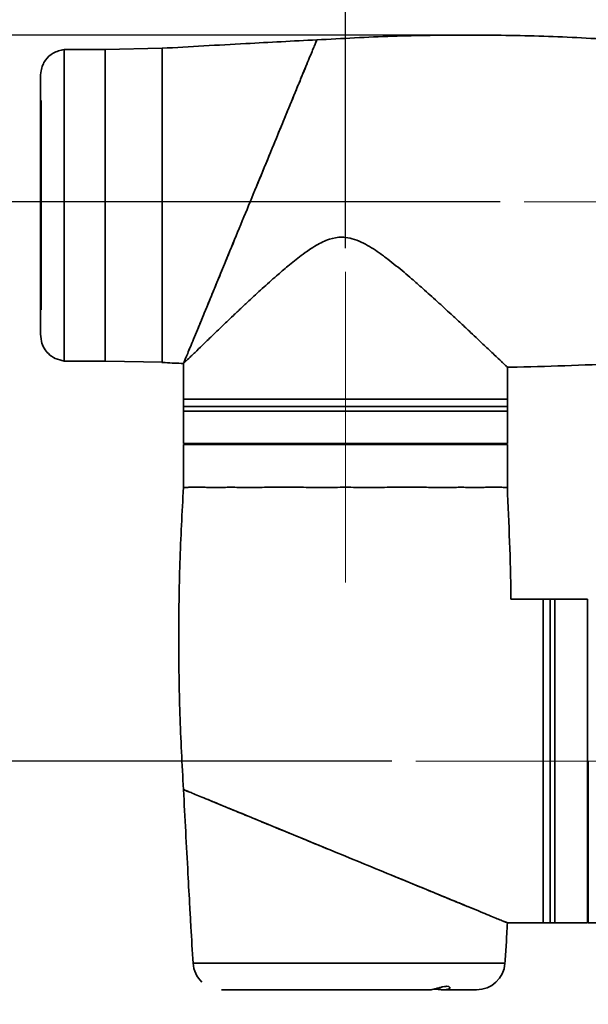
# Paper-space layout 'SW_Model_1' of a CAD drawing. Header units: millimetres. Extents: x 104 to 156, y 72 to 180.
# Tile 4 of 6: x 125 to 137, y 147 to 168. Entities that reach past the tile are written whole.
import ezdxf

# ---------------------------------------------------------------- set-up
doc = ezdxf.new("R2010")
doc.units = ezdxf.units.MM
doc.header["$PDSIZE"] = -1
doc.linetypes.add('CENTERX2', pattern=[20.32, 12.7, -2.54, 2.54, -2.54])
doc.layers.add('SLD-0', color=179, linetype='Continuous')
doc.layers.add('标注层', color=7, linetype='Continuous')
doc.styles.add('SLDTEXTSTYLE5', font='GOTHIC.TTF', dxfattribs={"width": 0.79431})
doc.styles.add('SLDTEXTSTYLE6', font='GOTHIC.TTF', dxfattribs={"width": 0.913})
doc.dimstyles.new('SLDDIMSTYLE0', dxfattribs={"dimtxt": 2.5, "dimasz": 3.5, "dimexe": 0, "dimexo": 0.0625, "dimgap": 0.625, "dimtad": 2, "dimdec": 1, "dimlfac": 10, "dimrnd": 1e-09, "dimzin": 12, "dimdsep": 46, "dimtxsty": 'SLDTEXTSTYLE5', "dimblk1": 'NONE', "dimblk2": 'NONE', "dimsah": 1, "dimcen": 0.09, "dimadec": 0, "dimazin": 3, "dimtfac": 1, "dimtofl": 0, "dimtmove": 0, "dimatfit": 3, "dimldrblk": 'NONE', "dimfxl": 0, "dimfrac": 2, "dimtolj": 1, "dimtzin": 12, "dimarcsym": 0})
doc.dimstyles.new('SLDDIMSTYLE1', dxfattribs={"dimtxt": 2.5, "dimasz": 3.5, "dimexe": 0, "dimexo": 0.0625, "dimgap": 0.625, "dimtad": 2, "dimdec": 0, "dimlfac": 10, "dimrnd": 1e-09, "dimzin": 12, "dimdsep": 46, "dimtxsty": 'SLDTEXTSTYLE5', "dimblk1": 'NONE', "dimblk2": 'NONE', "dimsah": 1, "dimcen": 0.09, "dimadec": 0, "dimazin": 3, "dimtfac": 1, "dimtofl": 0, "dimtmove": 0, "dimatfit": 3, "dimldrblk": 'NONE', "dimfxl": 0, "dimfrac": 2, "dimtolj": 1, "dimtzin": 12, "dimarcsym": 0})

# ---------------------------------------------------------------- blocks, each defined once
blk = doc.blocks.new('_D')
at = {"layer": '标注层'}
for p, q in [((133.663, 167.76), (107.246, 167.76)), ((107.746, 167.76), (107.746, 105.11)), ((121.209, 105.11), (107.246, 105.11))]:
    blk.add_line(p, q, dxfattribs=at)
for points in [[(107.746, 167.76), (107.496, 165.76), (107.996, 165.76)], [(107.746, 105.11), (107.996, 107.11), (107.496, 107.11)]]:
    blk.add_solid(points, dxfattribs=at)
at = {"layer": '标注层', "insert": (104.523, 132.911), "char_height": 2.5, "attachment_point": 1, "rotation": 90, "style": 'SLDTEXTSTYLE6'}
blk.add_mtext('626.5', dxfattribs=at)
blk = doc.blocks.new('_NONE')
blk = doc.blocks.new('_D_6')
at = {"layer": '标注层'}
for p, q in [((132.564, 152.51), (116.823, 152.51)), ((117.323, 129.71), (117.323, 152.51)), ((121.691, 129.71), (116.823, 129.71))]:
    blk.add_line(p, q, dxfattribs=at)
for points in [[(117.323, 152.51), (117.073, 150.51), (117.573, 150.51)], [(117.323, 129.71), (117.573, 131.71), (117.073, 131.71)]]:
    blk.add_solid(points, dxfattribs=at)
at = {"layer": '标注层', "insert": (114.1, 138.761), "char_height": 2.5, "attachment_point": 1, "rotation": 90, "style": 'SLDTEXTSTYLE6'}
blk.add_mtext('228', dxfattribs=at)
blk = doc.blocks.new('_D_7')
at = {"layer": '标注层'}
for p, q in [((134.838, 164.26), (116.823, 164.26)), ((117.323, 152.51), (117.323, 164.26)), ((132.564, 152.51), (116.823, 152.51))]:
    blk.add_line(p, q, dxfattribs=at)
for points in [[(117.323, 164.26), (117.073, 162.26), (117.573, 162.26)], [(117.323, 152.51), (117.573, 154.51), (117.073, 154.51)]]:
    blk.add_solid(points, dxfattribs=at)
at = {"layer": '标注层', "insert": (114.1, 154.861), "char_height": 2.5, "attachment_point": 1, "rotation": 90, "style": 'SLDTEXTSTYLE6'}
blk.add_mtext('117.5', dxfattribs=at)
blk = doc.blocks.new('_D_8')
at = {"layer": '标注层'}
for p, q in [((131.588, 163.284), (131.588, 172.298)), ((142.088, 166.435), (142.088, 172.298)), ((131.588, 171.798), (142.088, 171.798))]:
    blk.add_line(p, q, dxfattribs=at)
for points in [[(131.588, 171.798), (133.588, 171.548), (133.588, 172.048)], [(142.088, 171.798), (140.088, 172.048), (140.088, 171.548)]]:
    blk.add_solid(points, dxfattribs=at)
at = {"layer": '标注层', "insert": (134.489, 175.02), "char_height": 2.5, "attachment_point": 1, "style": 'SLDTEXTSTYLE6'}
blk.add_mtext('105', dxfattribs=at)
blk = doc.blocks.new('_D_9')
at = {"layer": '标注层'}
for p, q in [((131.588, 163.284), (131.588, 177.006)), ((143.338, 154.657), (143.338, 177.006)), ((143.338, 176.506), (131.588, 176.506))]:
    blk.add_line(p, q, dxfattribs=at)
for points in [[(131.588, 176.506), (133.588, 176.256), (133.588, 176.756)], [(143.338, 176.506), (141.338, 176.756), (141.338, 176.256)]]:
    blk.add_solid(points, dxfattribs=at)
at = {"layer": '标注层', "insert": (133.938, 179.728), "char_height": 2.5, "attachment_point": 1, "style": 'SLDTEXTSTYLE6'}
blk.add_mtext('117.5', dxfattribs=at)

psp = doc.layouts.new('SW_Model_1')

# ---------------------------------------------------------------- linework, layer by layer
at = {"layer": 'SLD-0', "color": 179, "linetype": 'Continuous', "lineweight": 35}
for p, q in [((126.5412, 167.4604), (125.6832, 167.4604)), ((125.6832, 167.4604), (125.6832, 160.9104)), ((125.6832, 167.4604), (125.6832, 161.4139)), ((127.7362, 167.4835), (126.5412, 167.4604)), ((126.5412, 167.4604), (126.5412, 160.9104)), ((127.7362, 167.4835), (127.7362, 162.1098)), ((125.1848, 166.8381), (125.1848, 161.5327)), ((125.1962, 166.3854), (125.1962, 161.9854)), ((125.6832, 161.4139), (125.6832, 160.9104)), ((125.6832, 160.9104), (126.5412, 160.9104)), ((126.5412, 160.9104), (127.7536, 160.887)), ((128.1877, 160.8604), (128.1877, 160.1104)), ((134.9877, 160.1104), (134.9877, 160.7844)), ((128.1877, 160.1104), (128.1877, 159.9604)), ((128.1877, 160.1104), (134.9877, 160.1104)), ((128.1877, 160.1104), (134.7132, 160.1104)), ((134.7132, 160.1104), (134.9877, 160.1104)), ((134.9877, 159.9604), (134.9877, 160.1104)), ((128.1877, 159.9604), (128.1877, 159.8604)), ((128.1877, 159.9604), (134.9877, 159.9604)), ((134.9877, 159.8604), (134.9877, 159.9604)), ((128.1877, 159.8604), (128.1877, 159.1804)), ((128.1877, 159.8604), (134.9877, 159.8604)), ((134.9877, 159.1804), (134.9877, 159.8604)), ((128.1877, 159.1804), (134.9877, 159.1804)), ((128.1877, 159.1604), (128.1877, 158.2604)), ((128.1877, 159.1604), (134.9877, 159.1604)), ((128.2877, 159.1804), (128.2877, 159.1604)), ((134.8877, 159.1604), (134.8877, 159.1804)), ((134.9877, 158.2604), (134.9877, 159.1604)), ((135.7377, 155.9104), (135.0636, 155.9104)), ((135.8877, 155.9104), (135.7377, 155.9104)), ((135.7377, 149.1104), (135.7377, 155.9104)), ((135.9877, 155.9104), (135.8877, 155.9104)), ((135.8877, 154.9146), (135.8877, 155.9104)), ((135.8877, 155.9104), (135.8877, 149.1104)), ((136.6677, 155.9104), (135.9877, 155.9104)), ((135.9877, 154.9146), (135.9877, 155.9104)), ((136.6677, 154.9146), (136.6677, 155.9104)), ((136.6877, 155.8104), (136.6677, 155.8104)), ((135.8877, 149.1104), (135.8877, 154.9146)), ((135.9877, 149.1104), (135.9877, 154.9146)), ((136.6677, 149.1104), (136.6677, 154.9146)), ((136.6877, 149.1104), (136.6877, 152.5104)), ((136.6677, 149.2104), (136.6877, 149.2104)), ((134.9877, 149.1104), (135.7377, 149.1104)), ((135.7377, 149.1104), (135.8877, 149.1104)), ((135.8877, 149.1104), (135.9877, 149.1104)), ((135.9877, 149.1104), (136.6677, 149.1104)), ((136.6877, 149.1104), (137.5877, 149.1104)), ((134.9377, 148.2604), (128.3877, 148.2604)), ((128.9866, 147.7046), (133.3725, 147.7046)), ((133.6511, 147.7046), (134.3393, 147.7046))]:
    psp.add_line(p, q, dxfattribs=at)
for centre, start, end in [((128.986, 148.3046), 184.22447, 226.70273), ((134.3393, 148.3046), 270, 355.77553)]:
    psp.add_arc(centre, 0.6, start, end, dxfattribs=at)
for points, knots in [([(137.3377, 167.6604), (136.8088, 167.689), (135.7512, 167.7461), (134.1627, 167.7676), (132.5741, 167.7461), (131.5166, 167.689), (130.9877, 167.6604)], [0, 0, 0, 0, 0.2500652, 0.5, 0.7499348, 1, 1, 1, 1]), ([(130.9877, 167.6604), (130.4903, 167.6346), (129.4064, 167.5782), (128.3227, 167.5167), (127.7362, 167.4834)], [0, 0, 0, 0, 0.4588161, 1, 1, 1, 1]), ([(128.1877, 160.8604), (128.1877, 160.8604), (128.1925, 160.8722), (128.2144, 160.9253), (128.2503, 161.0125), (128.2998, 161.1328), (128.3621, 161.284), (128.4361, 161.4638), (128.5211, 161.6701), (128.6471, 161.9762), (128.8265, 162.4118), (129.0665, 162.9947), (129.323, 163.6178), (129.5877, 164.2604), (129.8523, 164.903), (130.0805, 165.4573), (130.2694, 165.9161), (130.4214, 166.2852), (130.5493, 166.5957), (130.6543, 166.8507), (130.7392, 167.057), (130.8133, 167.2368), (130.8755, 167.388), (130.9251, 167.5084), (130.9608, 167.5951), (130.9834, 167.6501), (130.9863, 167.657), (130.9877, 167.6604)], [0, 0, 0, 0, 0.0000017, 0.0312339, 0.0625215, 0.0936993, 0.1250438, 0.1561911, 0.1875658, 0.2187036, 0.2500932, 0.3125461, 0.3750151, 0.4374763, 0.4999504, 0.5624244, 0.6248856, 0.6666236, 0.7083573, 0.7499093, 0.781294, 0.8124367, 0.8438065, 0.8749587, 0.9062982, 0.937481, 1, 1, 1, 1]), ([(130.9877, 167.6604), (130.9863, 167.657), (130.9835, 167.6502), (130.9608, 167.5951), (130.9251, 167.5084), (130.8755, 167.388), (130.8133, 167.2368), (130.7392, 167.057), (130.6543, 166.8507), (130.5282, 166.5446), (130.3489, 166.1091), (130.1089, 165.5261), (129.8523, 164.9031), (129.5877, 164.2604), (129.3231, 163.6178), (129.0948, 163.0635), (128.9059, 162.6048), (128.754, 162.2357), (128.6261, 161.9251), (128.5211, 161.6701), (128.4361, 161.4638), (128.3621, 161.284), (128.2998, 161.1328), (128.2503, 161.0124), (128.2146, 160.9257), (128.1919, 160.8706), (128.1891, 160.8638), (128.1877, 160.8604)], [0, 0, 0, 0, 0.03123343, 0.06251986, 0.09369772, 0.12504216, 0.15618955, 0.18756421, 0.21870211, 0.25009172, 0.31254464, 0.37501377, 0.43747503, 0.49994913, 0.56242322, 0.62488448, 0.66662252, 0.70835626, 0.74990826, 0.78129302, 0.81243577, 0.84380558, 0.87495783, 0.90629741, 0.93748012, 0.96876292, 1, 1, 1, 1]), ([(125.6832, 167.4604), (125.6031, 167.4396), (125.4518, 167.4003), (125.3032, 167.2653), (125.2259, 167.1303), (125.1892, 166.9949), (125.1864, 166.8946), (125.1848, 166.8381)], [0, 0, 0, 0, 0.2792486, 0.5271244, 0.6583276, 0.8074296, 1, 1, 1, 1]), ([(128.1877, 160.8604), (128.1877, 160.8604), (128.1879, 160.8607), (128.2094, 160.8819), (128.2799, 160.9503), (128.3564, 161.0244), (128.4481, 161.1133), (128.5854, 161.2466), (128.7556, 161.4113), (128.9298, 161.5787), (129.0788, 161.7211), (129.238, 161.8724), (129.3932, 162.0194), (129.5941, 162.2078), (129.8416, 162.4364), (130.116, 162.6824), (130.3879, 162.9159), (130.6184, 163.1016), (130.8204, 163.2473), (131.0135, 163.3696), (131.2346, 163.48), (131.4495, 163.5198), (131.6285, 163.5099), (131.7836, 163.4738), (132.025, 163.3672), (132.2545, 163.2185), (132.5364, 163.0095), (132.7622, 162.8251), (133.0051, 162.6182), (133.1869, 162.4588), (133.3646, 162.3002), (133.5146, 162.1644), (133.662, 162.0297), (133.83, 161.8748), (134.0176, 161.7006), (134.2055, 161.5251), (134.3709, 161.3695), (134.501, 161.2465), (134.6154, 161.138), (134.7421, 161.0177), (134.8433, 160.9216), (134.9197, 160.849), (134.9607, 160.8099), (134.9842, 160.7874), (134.9863, 160.7853), (134.9873, 160.7844)], [0, 0, 0, 0, 0.0013327, 0.039294, 0.0714075, 0.0906666, 0.1079606, 0.1406667, 0.1769887, 0.1976901, 0.2236478, 0.2432103, 0.2647967, 0.2864507, 0.3214387, 0.3570321, 0.3838649, 0.4140456, 0.432229, 0.4464151, 0.4711209, 0.4931369, 0.4991531, 0.5152035, 0.5319375, 0.5640792, 0.5828217, 0.6199345, 0.6380007, 0.6651934, 0.6833781, 0.7018053, 0.7204417, 0.7391178, 0.7673038, 0.7967348, 0.820482, 0.8445813, 0.862761, 0.8842902, 0.9231329, 0.9404191, 0.9643408, 0.983749, 1, 1, 1, 1]), ([(125.1848, 161.5327), (125.1871, 161.4632), (125.1911, 161.3414), (125.2523, 161.1801), (125.3537, 161.0562), (125.4971, 160.9544), (125.6189, 160.9256), (125.6832, 160.9104)], [0, 0, 0, 0, 0.235878, 0.4134254, 0.5765995, 0.7764399, 1, 1, 1, 1]), ([(127.736, 160.8842), (127.7589, 160.8827), (127.9094, 160.8728), (128.06, 160.8661), (128.1877, 160.8604)], [0, 0, 0, 0, 0.1522622, 1, 1, 1, 1]), ([(134.9873, 160.7846), (135.008, 160.7849), (135.7919, 160.7932), (136.5751, 160.8273), (137.3377, 160.8604)], [0, 0, 0, 0, 0.0264755, 1, 1, 1, 1]), ([(128.1877, 158.2604), (128.1591, 157.7315), (128.1019, 156.674), (128.0805, 155.0854), (128.1019, 153.4969), (128.1591, 152.4393), (128.1877, 151.9104)], [0, 0, 0, 0, 0.2500652, 0.5, 0.7499348, 1, 1, 1, 1]), ([(128.1877, 158.2604), (128.1891, 158.26), (128.1919, 158.2593), (128.2148, 158.2574), (128.25, 158.2578), (128.2851, 158.2595), (128.3028, 158.2604)], [0, 0, 0, 0, 0.2502433, 0.50549, 0.7501258, 1, 1, 1, 1]), ([(128.3028, 158.2604), (128.3201, 158.2611), (128.3524, 158.2624), (128.4129, 158.2632), (128.4784, 158.2632), (128.555, 158.2623), (128.6125, 158.2611), (128.6432, 158.2604)], [0, 0, 0, 0, 0.2121952, 0.3973866, 0.6024253, 0.7877912, 1, 1, 1, 1]), ([(128.6432, 158.2604), (128.6818, 158.2595), (128.7589, 158.2577), (128.8897, 158.2572), (129.03, 158.2593), (129.1324, 158.2601), (129.1838, 158.2604)], [0, 0, 0, 0, 0.2519468, 0.5027128, 0.7504455, 1, 1, 1, 1]), ([(129.1838, 158.2604), (129.1844, 158.2604), (129.237, 158.2604), (129.3467, 158.259), (129.5183, 158.2572), (129.6979, 158.2575), (129.8225, 158.2595), (129.8853, 158.2604)], [0, 0, 0, 0, 0.0025802, 0.251698, 0.5077166, 0.7521655, 1, 1, 1, 1]), ([(129.8853, 158.2604), (129.9404, 158.2612), (130.0438, 158.2626), (130.2061, 158.2635), (130.3644, 158.2635), (130.5332, 158.2626), (130.6469, 158.2612), (130.7077, 158.2604)], [0, 0, 0, 0, 0.2122114, 0.3976389, 0.6026757, 0.7878071, 1, 1, 1, 1]), ([(130.7077, 158.2604), (130.7798, 158.2594), (130.9244, 158.2574), (131.1438, 158.2567), (131.3654, 158.2591), (131.5134, 158.26), (131.5882, 158.2604)], [0, 0, 0, 0, 0.2500909, 0.50174668, 0.74799595, 1, 1, 1, 1]), ([(131.5882, 158.2604), (131.5891, 158.2604), (131.664, 158.2604), (131.8143, 158.2588), (132.0344, 158.2567), (132.2525, 158.2571), (132.3935, 158.2593), (132.4649, 158.2604)], [0, 0, 0, 0, 0.0029, 0.2534524, 0.5084372, 0.7512765, 1, 1, 1, 1]), ([(132.4649, 158.2604), (132.5257, 158.2613), (132.6395, 158.2629), (132.8085, 158.2639), (132.9669, 158.2639), (133.1291, 158.2629), (133.2325, 158.2613), (133.2877, 158.2604)], [0, 0, 0, 0, 0.2122114, 0.3975996, 0.6026382, 0.7878132, 1, 1, 1, 1]), ([(133.2877, 158.2604), (133.3511, 158.2593), (133.477, 158.257), (133.6612, 158.2563), (133.8342, 158.259), (133.942, 158.26), (133.9922, 158.2604)], [0, 0, 0, 0, 0.2491252, 0.4952274, 0.764932, 1, 1, 1, 1]), ([(133.9922, 158.2604), (133.9929, 158.2604), (134.0454, 158.2604), (134.1471, 158.2586), (134.2868, 158.2563), (134.4165, 158.2567), (134.4924, 158.2592), (134.5307, 158.2604)], [0, 0, 0, 0, 0.0031055, 0.25127792, 0.50358922, 0.7491407, 1, 1, 1, 1]), ([(134.5307, 158.2604), (134.5615, 158.2614), (134.6191, 158.2631), (134.6958, 158.2643), (134.7614, 158.2643), (134.8221, 158.2631), (134.8545, 158.2614), (134.8718, 158.2604)], [0, 0, 0, 0, 0.2121924, 0.3973408, 0.6023769, 0.7877879, 1, 1, 1, 1]), ([(134.8718, 158.2604), (134.8898, 158.2592), (134.9254, 158.2567), (134.9614, 158.256), (134.9838, 158.259), (134.9864, 158.26), (134.9877, 158.2604)], [0, 0, 0, 0, 0.2517869, 0.4978919, 0.7658109, 1, 1, 1, 1]), ([(135.0634, 155.9099), (135.0632, 155.9307), (135.0549, 156.7146), (135.0208, 157.4979), (134.9877, 158.2604)], [0, 0, 0, 0, 0.0265436, 1, 1, 1, 1]), ([(128.1877, 151.9104), (128.2184, 151.321), (128.2616, 150.4942), (128.3149, 149.5333), (128.3503, 148.906), (128.3729, 148.5161), (128.3877, 148.2604)], [0, 0, 0, 0, 0.4843705, 0.679477, 0.7897873, 1, 1, 1, 1]), ([(128.1877, 151.9104), (128.1911, 151.909), (128.1979, 151.9062), (128.253, 151.8835), (128.3397, 151.8478), (128.4601, 151.7983), (128.6113, 151.736), (128.7911, 151.662), (128.9974, 151.577), (129.3035, 151.451), (129.739, 151.2716), (130.322, 151.0316), (130.945, 150.775), (131.5877, 150.5104), (132.2303, 150.2458), (132.7846, 150.0176), (133.2433, 149.8287), (133.6124, 149.6767), (133.923, 149.5488), (134.178, 149.4438), (134.3843, 149.3589), (134.5641, 149.2848), (134.7153, 149.2226), (134.8357, 149.173), (134.9224, 149.1373), (134.9775, 149.1146), (134.9843, 149.1118), (134.9877, 149.1104)], [0, 0, 0, 0, 0.0312359, 0.0625198, 0.0936977, 0.1250421, 0.1561895, 0.1875642, 0.2187021, 0.2500917, 0.3125446, 0.3750138, 0.437475, 0.4999491, 0.5624232, 0.6248845, 0.6666225, 0.7083562, 0.7499083, 0.781293, 0.8124358, 0.8438056, 0.8749578, 0.9062974, 0.9374801, 0.9687629, 1, 1, 1, 1]), ([(134.9877, 149.1104), (134.9877, 149.1104), (134.9759, 149.1153), (134.9228, 149.1371), (134.8356, 149.1731), (134.7153, 149.2226), (134.5641, 149.2848), (134.3843, 149.3589), (134.178, 149.4438), (133.8719, 149.5699), (133.4363, 149.7492), (132.8534, 149.9892), (132.2303, 150.2458), (131.5877, 150.5104), (130.9451, 150.775), (130.3908, 151.0033), (129.932, 151.1922), (129.5629, 151.3441), (129.2523, 151.472), (128.9974, 151.577), (128.7911, 151.662), (128.6113, 151.736), (128.4601, 151.7983), (128.3397, 151.8478), (128.253, 151.8835), (128.198, 151.9062), (128.1911, 151.909), (128.1877, 151.9104)], [0, 0, 0, 0, 0.0000017, 0.0312339, 0.0625215, 0.0936993, 0.1250438, 0.1561911, 0.1875658, 0.2187036, 0.2500932, 0.3125461, 0.3750151, 0.4374763, 0.4999504, 0.5624244, 0.6248856, 0.6666236, 0.7083573, 0.7499093, 0.781294, 0.8124367, 0.8438065, 0.8749587, 0.9062982, 0.937481, 1, 1, 1, 1]), ([(134.9377, 148.2604), (134.9467, 148.3886), (134.9667, 148.6717), (134.9803, 148.9552), (134.9877, 149.1104)], [0, 0, 0, 0, 0.452645, 1, 1, 1, 1]), ([(133.726, 147.7106), (133.7406, 147.7148), (133.7697, 147.7234), (133.7859, 147.7439), (133.7792, 147.764), (133.747, 147.7771), (133.6963, 147.7779), (133.6359, 147.768), (133.569, 147.7511), (133.498, 147.7306), (133.4328, 147.7134), (133.3865, 147.7046), (133.3733, 147.7053), (133.3685, 147.7055)], [0, 0, 0, 0, 0.09519272, 0.19019072, 0.28981651, 0.38903631, 0.47918283, 0.56336573, 0.65127773, 0.74773417, 0.84845208, 0.9445484, 1, 1, 1, 1]), ([(133.4582, 147.7203), (133.4615, 147.7202), (133.4831, 147.7195), (133.5353, 147.713), (133.6067, 147.7059), (133.6754, 147.7031), (133.7096, 147.7082), (133.726, 147.7106)], [0, 0, 0, 0, 0.04219696, 0.28102493, 0.52740632, 0.77417146, 1, 1, 1, 1])]:
    psp.add_open_spline(points, degree=3, knots=knots, dxfattribs=at)
psp.add_open_spline([(127.7362, 162.1098), (127.7362, 162.0172), (127.7362, 161.832), (127.7362, 161.5903), (127.7362, 161.3788), (127.7362, 161.2025), (127.7362, 161.0628), (127.7362, 160.9625), (127.7362, 160.8992), (127.7362, 160.8913), (127.7362, 160.8874)], degree=3, dxfattribs=at)
at = {"layer": '标注层', "linetype": 'CENTERX2', "lineweight": 18}
for p, q in [((145.7697, 164.2604), (135.3377, 164.2604)), ((131.5877, 156.2604), (131.5877, 162.784)), ((139.5877, 152.5104), (133.0641, 152.5104))]:
    psp.add_line(p, q, dxfattribs=at)
at = {"layer": '标注层'}
psp.add_point((134.1627, 167.7605), dxfattribs=at)

# ---------------------------------------------------------------- dimensions: what is measured, and where the dimension line sits
for base, p1, p2, dimstyle, picture, middle in [((143.3377, 176.5057), (131.5877, 162.784), (143.3377, 154.1571), 'SLDDIMSTYLE0', '_D_9', (137.4627, 176.5057)), ((131.5877, 171.7978), (142.0877, 165.9354), (131.5877, 162.784), 'SLDDIMSTYLE1', '_D_8', (136.8377, 171.7978))]:
    dim = psp.add_linear_dim(base=base, p1=p1, p2=p2, dimstyle=dimstyle, dxfattribs=at)
    dim.commit()
    dim.dimension.update_dxf_attribs({"geometry": picture, "text_midpoint": middle, "dimtype": 160})
for base, p1, p2, dimstyle, picture, middle in [((107.7457, 167.7605), (121.7086, 105.1104), (134.1627, 167.7605), 'SLDDIMSTYLE0', '_D', (107.7457, 136.4354)), ((117.3227, 152.5104), (135.3377, 164.2604), (133.0641, 152.5104), 'SLDDIMSTYLE0', '_D_7', (117.3227, 158.3854)), ((117.3227, 129.7104), (133.0641, 152.5104), (122.1908, 129.7104), 'SLDDIMSTYLE1', '_D_6', (117.3227, 141.1104))]:
    dim = psp.add_linear_dim(base=base, p1=p1, p2=p2, angle=90, dimstyle=dimstyle, dxfattribs=at)
    dim.commit()
    dim.dimension.update_dxf_attribs({"geometry": picture, "text_midpoint": middle, "dimtype": 160})

doc.saveas('drawing.dxf')
